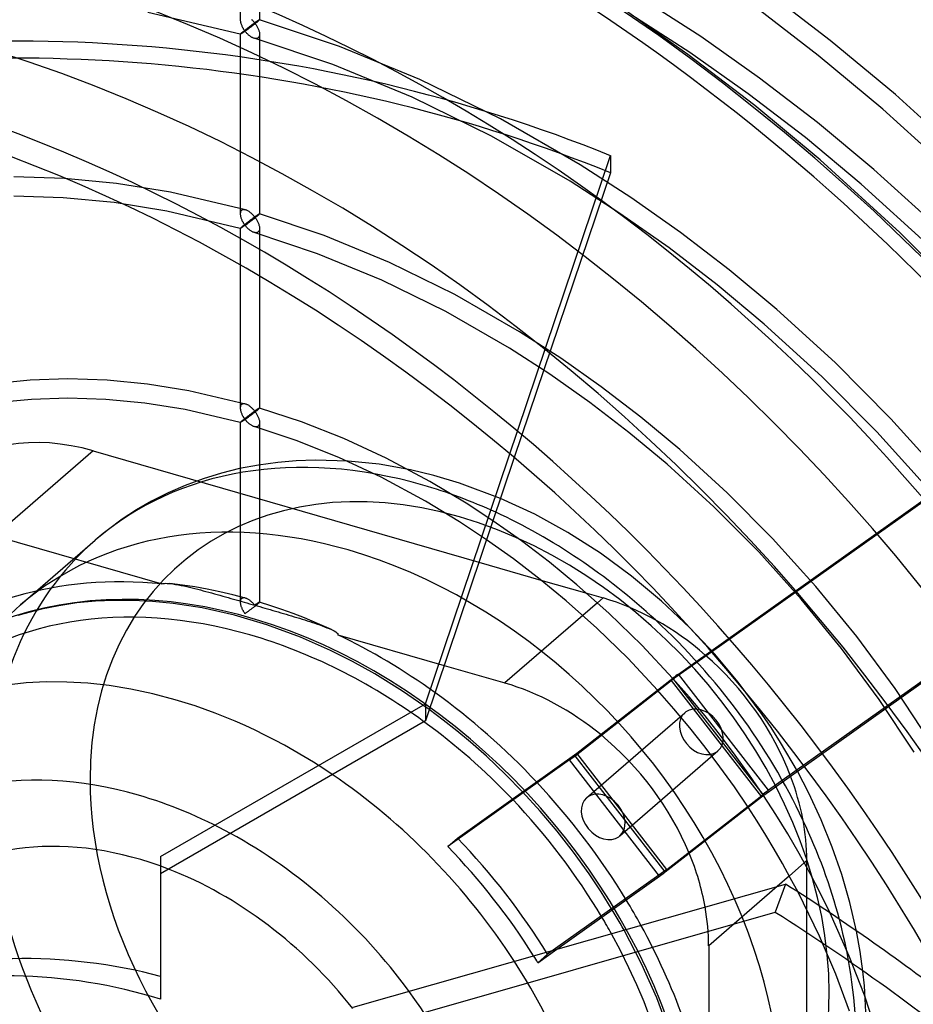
# Model space of a CAD drawing. Header units: millimetres. Extents: x -181 to 173, y -230 to 223.
# Tile 12 of 16: x -8 to 84, y 20 to 122. Entities that reach past the tile are written whole.
import ezdxf

# ---------------------------------------------------------------- set-up
doc = ezdxf.new("R2010")
doc.units = ezdxf.units.MM
doc.layers.add('HIDDEN', color=7, linetype='Continuous')
doc.layers.add('THICK', color=7, linetype='Continuous')

msp = doc.modelspace()

# ---------------------------------------------------------------- linework, layer by layer
at = {"layer": 'HIDDEN'}
for p, q in [((14.64, 140.81), (14.64, 122.19)), ((16.64, 140.81), (16.64, 122.19)), ((75.78, 120.06), (68.85, 125.37)), ((61.03, 118.6), (53.97, 123.58)), ((62.36, 120.45), (56.16, 124.45)), ((74.53, 118.5), (67.67, 123.76)), ((14.64, 120.69), (5.05, 122.96)), ((61.24, 118.79), (55.11, 122.75)), ((14.64, 122.25), (14.64, 122.18)), ((14.64, 122.18), (14.64, 122.12)), ((14.64, 122.12), (14.65, 122.06)), ((14.65, 122.06), (14.66, 121.99)), ((14.66, 121.99), (14.67, 121.92)), ((14.67, 121.92), (14.69, 121.86)), ((14.69, 121.86), (14.71, 121.79)), ((14.71, 121.79), (14.73, 121.72)), ((14.73, 121.72), (14.76, 121.65)), ((14.76, 121.65), (14.79, 121.59)), ((14.79, 121.59), (14.82, 121.52)), ((14.82, 121.52), (14.85, 121.45)), ((14.85, 121.45), (14.89, 121.39)), ((15.49, 121.39), (15.55, 121.44)), ((15.55, 121.44), (15.6, 121.48)), ((15.6, 121.48), (15.66, 121.53)), ((15.66, 121.53), (15.72, 121.57)), ((15.7, 121.42), (15.76, 121.47)), ((15.72, 121.57), (15.78, 121.61)), ((15.76, 121.47), (15.82, 121.51)), ((15.78, 121.61), (15.83, 121.65)), ((15.82, 121.51), (15.88, 121.55)), ((15.89, 122.16), (15.83, 122.21)), ((15.83, 121.65), (15.89, 121.69)), ((15.88, 121.55), (15.93, 121.6)), ((15.94, 122.1), (15.89, 122.16)), ((15.89, 121.69), (15.94, 121.73)), ((15.93, 121.6), (15.99, 121.64)), ((15.99, 122.05), (15.94, 122.1)), ((15.94, 121.73), (15.99, 121.77)), ((16.04, 121.99), (15.99, 122.05)), ((15.99, 121.77), (16.04, 121.8)), ((15.99, 121.64), (16.05, 121.69)), ((16.09, 121.93), (16.04, 121.99)), ((16.04, 121.8), (16.09, 121.84)), ((16.05, 121.69), (16.11, 121.73)), ((16.14, 121.87), (16.09, 121.93)), ((16.09, 121.84), (16.14, 121.87)), ((16.11, 121.73), (16.16, 121.78)), ((16.18, 121.91), (16.14, 121.87)), ((16.14, 121.87), (16.19, 121.81)), ((16.16, 121.78), (16.22, 121.82)), ((16.23, 121.94), (16.18, 121.91)), ((16.19, 121.81), (16.23, 121.74)), ((16.22, 121.82), (16.27, 121.86)), ((16.27, 121.97), (16.23, 121.94)), ((16.23, 121.74), (16.28, 121.68)), ((16.31, 122), (16.27, 121.97)), ((16.27, 121.86), (16.33, 121.91)), ((16.28, 121.68), (16.32, 121.61)), ((16.35, 122.02), (16.31, 122)), ((16.32, 121.61), (16.36, 121.54)), ((16.33, 121.91), (16.38, 121.95)), ((16.39, 122.05), (16.35, 122.02)), ((16.36, 121.54), (16.4, 121.47)), ((16.38, 121.95), (16.42, 121.98)), ((16.42, 122.07), (16.39, 122.05)), ((16.4, 121.47), (16.44, 121.4)), ((16.46, 122.09), (16.42, 122.07)), ((16.42, 121.98), (16.46, 122.02)), ((16.49, 122.11), (16.46, 122.09)), ((16.46, 122.02), (16.5, 122.05)), ((16.52, 122.13), (16.49, 122.11)), ((16.5, 122.05), (16.54, 122.09)), ((16.54, 122.15), (16.52, 122.13)), ((16.57, 122.16), (16.54, 122.15)), ((16.54, 122.09), (16.57, 122.11)), ((16.59, 122.17), (16.57, 122.16)), ((16.57, 122.11), (16.6, 122.14)), ((16.6, 122.18), (16.59, 122.17)), ((16.62, 122.19), (16.6, 122.18)), ((16.6, 122.14), (16.61, 122.16)), ((16.61, 122.16), (16.63, 122.17)), ((16.63, 122.19), (16.62, 122.19)), ((16.63, 122.19), (16.63, 122.19)), ((16.63, 122.17), (16.63, 122.18)), ((16.63, 122.18), (16.64, 122.19)), ((16.64, 122.19), (16.64, 122.19)), ((16.64, 122.19), (16.64, 122.19)), ((16.64, 122.19), (16.64, 122.19)), ((16.64, 122.19), (16.64, 122.19)), ((16.64, 122.19), (16.64, 122.19)), ((16.64, 122.19), (16.63, 122.19)), ((24.91, 119.43), (16.63, 122.19)), ((14.64, 120.69), (14.65, 120.7)), ((14.65, 120.69), (14.64, 120.69)), ((14.64, 120.69), (14.64, 120.69)), ((14.64, 120.69), (14.64, 120.69)), ((14.64, 120.69), (14.64, 120.69)), ((14.64, 120.69), (14.64, 120.69)), ((14.64, 120.69), (14.64, 120.69)), ((14.64, 120.69), (14.64, 120.69)), ((14.64, 120.69), (14.64, 120.69)), ((14.64, 120.69), (14.64, 102.07)), ((14.65, 120.7), (14.66, 120.72)), ((14.66, 120.69), (14.65, 120.69)), ((14.66, 120.72), (14.68, 120.74)), ((14.67, 120.7), (14.66, 120.69)), ((14.69, 120.7), (14.67, 120.7)), ((14.68, 120.74), (14.7, 120.76)), ((14.7, 120.72), (14.69, 120.7)), ((14.7, 120.76), (14.73, 120.79)), ((14.73, 120.73), (14.7, 120.72)), ((14.73, 120.79), (14.77, 120.82)), ((14.75, 120.74), (14.73, 120.73)), ((14.78, 120.76), (14.75, 120.74)), ((14.77, 120.82), (14.81, 120.86)), ((14.81, 120.78), (14.78, 120.76)), ((14.81, 120.86), (14.86, 120.89)), ((14.84, 120.8), (14.81, 120.78)), ((14.88, 120.83), (14.84, 120.8)), ((14.86, 120.89), (14.91, 120.93)), ((14.92, 120.85), (14.88, 120.83)), ((14.89, 121.39), (14.93, 121.32)), ((14.91, 120.93), (14.96, 120.98)), ((14.96, 120.88), (14.92, 120.85)), ((14.93, 121.32), (14.96, 121.26)), ((14.96, 121.26), (15.01, 121.19)), ((14.96, 120.98), (15.01, 121.02)), ((15, 120.91), (14.96, 120.88)), ((15.04, 120.94), (15, 120.91)), ((15.01, 121.19), (15.05, 121.13)), ((15.01, 121.02), (15.07, 121.07)), ((15.09, 120.97), (15.04, 120.94)), ((15.05, 121.13), (15.09, 121.07)), ((15.07, 121.07), (15.13, 121.11)), ((15.09, 121.07), (15.14, 121.01)), ((15.14, 121.01), (15.09, 120.97)), ((15.13, 121.11), (15.19, 121.16)), ((15.14, 121.01), (15.18, 121.04)), ((15.19, 120.95), (15.14, 121.01)), ((15.18, 121.04), (15.23, 121.07)), ((15.19, 121.16), (15.25, 121.21)), ((15.24, 120.88), (15.19, 120.95)), ((15.23, 121.07), (15.28, 121.11)), ((15.29, 120.83), (15.24, 120.88)), ((15.25, 121.21), (15.31, 121.25)), ((15.28, 121.11), (15.33, 121.14)), ((15.34, 120.77), (15.29, 120.83)), ((15.31, 121.25), (15.37, 121.3)), ((15.33, 121.14), (15.38, 121.18)), ((15.4, 120.72), (15.34, 120.77)), ((15.37, 121.3), (15.43, 121.35)), ((15.38, 121.18), (15.43, 121.22)), ((15.45, 120.66), (15.4, 120.72)), ((15.43, 121.35), (15.49, 121.39)), ((15.43, 121.22), (15.48, 121.26)), ((15.51, 120.61), (15.45, 120.66)), ((15.48, 121.26), (15.54, 121.3)), ((15.56, 120.57), (15.51, 120.61)), ((15.54, 121.3), (15.59, 121.34)), ((15.62, 120.52), (15.56, 120.57)), ((15.59, 121.34), (15.65, 121.38)), ((15.67, 120.48), (15.62, 120.52)), ((15.65, 121.38), (15.7, 121.42)), ((15.73, 120.44), (15.67, 120.48)), ((15.79, 120.4), (15.73, 120.44)), ((16.44, 121.4), (16.47, 121.33)), ((16.47, 121.33), (16.5, 121.26)), ((16.5, 121.26), (16.53, 121.19)), ((16.53, 121.19), (16.56, 121.11)), ((16.58, 120.42), (16.55, 120.37)), ((16.56, 121.11), (16.58, 121.04)), ((16.58, 121.04), (16.6, 120.97)), ((16.61, 120.48), (16.58, 120.42)), ((16.6, 120.97), (16.62, 120.9)), ((16.62, 120.54), (16.61, 120.48)), ((16.62, 120.9), (16.63, 120.83)), ((16.63, 120.62), (16.62, 120.54)), ((16.63, 120.83), (16.63, 120.76)), ((16.63, 120.76), (16.64, 120.69)), ((16.64, 120.69), (16.63, 120.62)), ((16.64, 120.69), (16.64, 102.07)), ((68.46, 116.15), (62.36, 120.45)), ((15.85, 120.37), (15.79, 120.4)), ((15.9, 120.34), (15.85, 120.37)), ((15.96, 120.31), (15.9, 120.34)), ((16.02, 120.29), (15.96, 120.31)), ((16.08, 120.27), (16.02, 120.29)), ((16.14, 120.25), (16.08, 120.27)), ((24.22, 117.55), (16.08, 120.27)), ((16.2, 120.24), (16.14, 120.25)), ((16.26, 120.24), (16.2, 120.24)), ((16.31, 120.24), (16.26, 120.24)), ((16.37, 120.25), (16.31, 120.24)), ((16.42, 120.27), (16.37, 120.25)), ((16.46, 120.29), (16.42, 120.27)), ((16.5, 120.32), (16.46, 120.29)), ((16.55, 120.37), (16.5, 120.32)), ((33.26, 116), (24.91, 119.43)), ((82.54, 114.43), (75.78, 120.06)), ((67.96, 113.29), (61.03, 118.6)), ((67.28, 114.53), (61.24, 118.79)), ((81.23, 112.92), (74.53, 118.5)), ((32.44, 114.18), (24.22, 117.55)), ((41.6, 111.91), (33.26, 116)), ((74.45, 111.55), (68.46, 116.15)), ((73.2, 109.99), (67.28, 114.53)), ((90.81, 106.9), (82.54, 114.43)), ((40.67, 110.14), (32.44, 114.18)), ((74.72, 107.66), (67.96, 113.29)), ((89.43, 105.46), (81.23, 112.92)), ((49.88, 107.16), (41.6, 111.91)), ((80.3, 106.69), (74.45, 111.55)), ((48.83, 105.46), (40.67, 110.14)), ((78.99, 105.17), (73.2, 109.99)), ((33.82, 51.31), (53, 108.11)), ((55.1, 103.78), (49.88, 107.16)), ((53, 108.11), (53, 106.33)), ((82.99, 100.13), (74.72, 107.66)), ((53, 106.33), (43.03, 76.82)), ((87.45, 100.17), (80.3, 106.69)), ((-3.58, 105.74), (-8.82, 105.91)), ((1.83, 105.22), (-3.58, 105.74)), ((7.4, 104.33), (1.83, 105.22)), ((53.98, 102.12), (48.83, 105.46)), ((86.07, 98.73), (78.99, 105.17)), ((15.19, 102.49), (7.4, 104.33)), ((-3.71, 103.75), (-8.82, 103.91)), ((1.58, 103.24), (-3.71, 103.75)), ((7.02, 102.37), (1.58, 103.24)), ((60.25, 100.15), (55.1, 103.78)), ((14.64, 100.57), (7.02, 102.37)), ((14.65, 102.19), (14.64, 102.13)), ((14.64, 102.13), (14.64, 102.07)), ((14.64, 102.07), (14.64, 102)), ((14.66, 102.25), (14.65, 102.19)), ((14.68, 102.3), (14.66, 102.25)), ((14.7, 102.35), (14.68, 102.3)), ((14.73, 102.4), (14.7, 102.35)), ((14.77, 102.43), (14.73, 102.4)), ((14.81, 102.46), (14.77, 102.43)), ((14.86, 102.49), (14.81, 102.46)), ((14.91, 102.5), (14.86, 102.49)), ((14.96, 102.51), (14.91, 102.5)), ((15.02, 102.52), (14.96, 102.51)), ((15.07, 102.51), (15.02, 102.52)), ((15.13, 102.5), (15.07, 102.51)), ((15.19, 102.49), (15.13, 102.5)), ((15.25, 102.47), (15.19, 102.49)), ((15.31, 102.45), (15.25, 102.47)), ((15.37, 102.42), (15.31, 102.45)), ((15.43, 102.39), (15.37, 102.42)), ((15.49, 102.35), (15.43, 102.39)), ((15.55, 102.32), (15.49, 102.35)), ((15.61, 102.28), (15.55, 102.32)), ((15.67, 102.23), (15.61, 102.28)), ((15.72, 102.19), (15.67, 102.23)), ((15.78, 102.14), (15.72, 102.19)), ((15.83, 102.09), (15.78, 102.14)), ((15.89, 102.04), (15.83, 102.09)), ((16.59, 102.05), (16.57, 102.04)), ((16.6, 102.06), (16.59, 102.05)), ((16.62, 102.07), (16.6, 102.06)), ((16.61, 102.04), (16.63, 102.05)), ((16.63, 102.07), (16.62, 102.07)), ((16.63, 102.07), (16.63, 102.07)), ((16.63, 102.05), (16.63, 102.06)), ((16.63, 102.06), (16.64, 102.07)), ((16.64, 102.07), (16.64, 102.07)), ((16.64, 102.07), (16.64, 102.07)), ((16.64, 102.07), (16.64, 102.07)), ((16.64, 102.07), (16.64, 102.07)), ((16.64, 102.07), (16.64, 102.07)), ((16.64, 102.07), (16.63, 102.07)), ((23.35, 99.83), (16.63, 102.07)), ((59.07, 98.54), (53.98, 102.12)), ((14.64, 102), (14.65, 101.94)), ((14.65, 101.94), (14.66, 101.87)), ((14.66, 101.87), (14.67, 101.81)), ((14.67, 101.81), (14.69, 101.74)), ((14.69, 101.74), (14.71, 101.67)), ((14.71, 101.67), (14.73, 101.6)), ((14.73, 101.6), (14.76, 101.53)), ((14.76, 101.53), (14.79, 101.47)), ((14.79, 101.47), (14.82, 101.4)), ((14.82, 101.4), (14.85, 101.33)), ((14.85, 101.33), (14.89, 101.27)), ((14.89, 101.27), (14.93, 101.2)), ((14.93, 101.2), (14.96, 101.14)), ((14.96, 101.14), (15.01, 101.07)), ((15.01, 101.07), (15.05, 101.01)), ((15.13, 100.99), (15.19, 101.04)), ((15.19, 101.04), (15.25, 101.09)), ((15.25, 101.09), (15.31, 101.13)), ((15.28, 100.99), (15.33, 101.03)), ((15.31, 101.13), (15.37, 101.18)), ((15.33, 101.03), (15.38, 101.06)), ((15.37, 101.18), (15.43, 101.23)), ((15.38, 101.06), (15.43, 101.1)), ((15.43, 101.23), (15.49, 101.27)), ((15.43, 101.1), (15.48, 101.14)), ((15.48, 101.14), (15.54, 101.18)), ((15.49, 101.27), (15.55, 101.32)), ((15.54, 101.18), (15.59, 101.22)), ((15.55, 101.32), (15.6, 101.36)), ((15.59, 101.22), (15.65, 101.26)), ((15.6, 101.36), (15.66, 101.41)), ((15.65, 101.26), (15.7, 101.31)), ((15.66, 101.41), (15.72, 101.45)), ((15.7, 101.31), (15.76, 101.35)), ((15.72, 101.45), (15.78, 101.49)), ((15.76, 101.35), (15.82, 101.39)), ((15.78, 101.49), (15.83, 101.53)), ((15.82, 101.39), (15.88, 101.44)), ((15.83, 101.53), (15.89, 101.57)), ((15.88, 101.44), (15.93, 101.48)), ((15.94, 101.99), (15.89, 102.04)), ((15.89, 101.57), (15.94, 101.61)), ((15.93, 101.48), (15.99, 101.52)), ((15.99, 101.93), (15.94, 101.99)), ((15.94, 101.61), (15.99, 101.65)), ((16.04, 101.87), (15.99, 101.93)), ((15.99, 101.65), (16.04, 101.69)), ((15.99, 101.52), (16.05, 101.57)), ((16.09, 101.82), (16.04, 101.87)), ((16.04, 101.69), (16.09, 101.72)), ((16.05, 101.57), (16.11, 101.61)), ((16.14, 101.76), (16.09, 101.82)), ((16.09, 101.72), (16.14, 101.76)), ((16.11, 101.61), (16.17, 101.66)), ((16.18, 101.79), (16.14, 101.76)), ((16.14, 101.76), (16.19, 101.69)), ((16.17, 101.66), (16.22, 101.7)), ((16.23, 101.82), (16.18, 101.79)), ((16.19, 101.69), (16.23, 101.63)), ((16.22, 101.7), (16.27, 101.75)), ((16.27, 101.85), (16.23, 101.82)), ((16.23, 101.63), (16.28, 101.56)), ((16.31, 101.88), (16.27, 101.85)), ((16.27, 101.75), (16.33, 101.79)), ((16.28, 101.56), (16.32, 101.49)), ((16.35, 101.9), (16.31, 101.88)), ((16.32, 101.49), (16.36, 101.42)), ((16.33, 101.79), (16.38, 101.83)), ((16.39, 101.93), (16.35, 101.9)), ((16.36, 101.42), (16.4, 101.35)), ((16.38, 101.83), (16.42, 101.87)), ((16.42, 101.95), (16.39, 101.93)), ((16.4, 101.35), (16.44, 101.28)), ((16.46, 101.97), (16.42, 101.95)), ((16.42, 101.87), (16.46, 101.9)), ((16.44, 101.28), (16.47, 101.21)), ((16.49, 101.99), (16.46, 101.97)), ((16.46, 101.9), (16.5, 101.93)), ((16.47, 101.21), (16.5, 101.14)), ((16.52, 102.01), (16.49, 101.99)), ((16.5, 101.93), (16.54, 101.97)), ((16.5, 101.14), (16.53, 101.07)), ((16.54, 102.03), (16.52, 102.01)), ((16.53, 101.07), (16.56, 101)), ((16.57, 102.04), (16.54, 102.03)), ((16.54, 101.97), (16.57, 101.99)), ((16.57, 101.99), (16.6, 102.02)), ((16.6, 102.02), (16.61, 102.04)), ((14.64, 100.58), (14.65, 100.59)), ((14.64, 100.57), (14.64, 100.58)), ((14.65, 100.57), (14.64, 100.57)), ((14.64, 100.57), (14.64, 100.57)), ((14.64, 100.57), (14.64, 100.57)), ((14.64, 100.57), (14.64, 100.57)), ((14.64, 100.57), (14.64, 100.57)), ((14.64, 100.57), (14.64, 100.57)), ((14.64, 100.57), (14.64, 100.57)), ((14.64, 100.57), (14.64, 81.95)), ((14.65, 100.59), (14.66, 100.6)), ((14.67, 100.58), (14.65, 100.57)), ((14.65, 100.57), (14.65, 100.57)), ((14.66, 100.6), (14.68, 100.62)), ((14.68, 100.59), (14.67, 100.58)), ((14.68, 100.62), (14.7, 100.64)), ((14.7, 100.6), (14.68, 100.59)), ((14.7, 100.64), (14.73, 100.67)), ((14.73, 100.61), (14.7, 100.6)), ((14.73, 100.67), (14.77, 100.7)), ((14.75, 100.63), (14.73, 100.61)), ((14.78, 100.64), (14.75, 100.63)), ((14.77, 100.7), (14.81, 100.74)), ((14.81, 100.66), (14.78, 100.64)), ((14.81, 100.74), (14.86, 100.77)), ((14.84, 100.69), (14.81, 100.66)), ((14.88, 100.71), (14.84, 100.69)), ((14.86, 100.77), (14.91, 100.82)), ((14.92, 100.73), (14.88, 100.71)), ((14.91, 100.82), (14.96, 100.86)), ((14.96, 100.76), (14.92, 100.73)), ((14.96, 100.86), (15.01, 100.9)), ((15, 100.79), (14.96, 100.76)), ((15.04, 100.82), (15, 100.79)), ((15.01, 100.9), (15.07, 100.95)), ((15.09, 100.86), (15.04, 100.82)), ((15.05, 101.01), (15.09, 100.95)), ((15.07, 100.95), (15.13, 100.99)), ((15.09, 100.95), (15.14, 100.89)), ((15.14, 100.89), (15.09, 100.86)), ((15.14, 100.89), (15.18, 100.92)), ((15.19, 100.83), (15.14, 100.89)), ((15.18, 100.92), (15.23, 100.96)), ((15.24, 100.77), (15.19, 100.83)), ((15.23, 100.96), (15.28, 100.99)), ((15.29, 100.71), (15.24, 100.77)), ((15.34, 100.65), (15.29, 100.71)), ((15.4, 100.6), (15.34, 100.65)), ((15.45, 100.54), (15.4, 100.6)), ((15.51, 100.49), (15.45, 100.54)), ((15.56, 100.45), (15.51, 100.49)), ((15.62, 100.4), (15.56, 100.45)), ((15.68, 100.36), (15.62, 100.4)), ((15.73, 100.32), (15.68, 100.36)), ((15.79, 100.29), (15.73, 100.32)), ((15.85, 100.25), (15.79, 100.29)), ((15.9, 100.22), (15.85, 100.25)), ((15.96, 100.19), (15.9, 100.22)), ((16.02, 100.17), (15.96, 100.19)), ((16.08, 100.15), (16.02, 100.17)), ((16.14, 100.14), (16.08, 100.15)), ((22.66, 97.95), (16.08, 100.15)), ((16.2, 100.13), (16.14, 100.14)), ((16.26, 100.12), (16.2, 100.13)), ((16.31, 100.12), (16.26, 100.12)), ((16.37, 100.13), (16.31, 100.12)), ((16.42, 100.15), (16.37, 100.13)), ((16.46, 100.17), (16.42, 100.15)), ((16.5, 100.2), (16.46, 100.17)), ((16.55, 100.25), (16.5, 100.2)), ((16.58, 100.3), (16.55, 100.25)), ((16.56, 101), (16.58, 100.92)), ((16.58, 100.92), (16.6, 100.85)), ((16.61, 100.36), (16.58, 100.3)), ((16.6, 100.85), (16.62, 100.78)), ((16.62, 100.43), (16.61, 100.36)), ((16.62, 100.78), (16.63, 100.71)), ((16.63, 100.5), (16.62, 100.43)), ((16.63, 100.71), (16.63, 100.64)), ((16.63, 100.64), (16.64, 100.57)), ((16.64, 100.57), (16.63, 100.5)), ((16.64, 100.57), (16.64, 81.95)), ((65.31, 96.27), (60.25, 100.15)), ((90.93, 92.15), (82.99, 100.13)), ((30.12, 97.04), (23.35, 99.83)), ((64.06, 94.71), (59.07, 98.54)), ((29.3, 95.21), (22.66, 97.95)), ((36.88, 93.71), (30.12, 97.04)), ((70.24, 92.17), (65.31, 96.27)), ((35.95, 91.95), (29.3, 95.21)), ((68.93, 90.66), (64.06, 94.71)), ((43.59, 89.86), (36.88, 93.71)), ((42.54, 88.16), (35.95, 91.95)), ((63.39, 56.76), (113.4, 92.33)), ((76.28, 86.67), (70.24, 92.17)), ((111.79, 91.03), (63.48, 56.66)), ((47.85, 87.11), (43.59, 89.86)), ((74.89, 85.23), (68.93, 90.66)), ((46.73, 85.45), (42.54, 88.16)), ((52.05, 84.15), (47.85, 87.11)), ((82.06, 80.85), (76.28, 86.67)), ((-7.13, 84.83), (-10.28, 84.53)), ((-3.22, 84.97), (-7.13, 84.83)), ((0.84, 84.84), (-3.22, 84.97)), ((5.02, 84.44), (0.84, 84.84)), ((50.86, 82.54), (46.73, 85.45)), ((80.61, 79.48), (74.89, 85.23)), ((9.33, 83.75), (5.02, 84.44)), ((15.19, 82.37), (9.33, 83.75)), ((56.16, 80.99), (52.05, 84.15)), ((-6.99, 82.84), (-10.03, 82.55)), ((-3.21, 82.97), (-6.99, 82.84)), ((0.71, 82.85), (-3.21, 82.97)), ((4.77, 82.46), (0.71, 82.85)), ((8.95, 81.79), (4.77, 82.46)), ((14.64, 80.45), (8.95, 81.79)), ((14.65, 82.07), (14.64, 82.01)), ((14.64, 82.01), (14.64, 81.95)), ((14.64, 81.95), (14.64, 81.88)), ((14.64, 81.88), (14.65, 81.82)), ((14.66, 82.13), (14.65, 82.07)), ((14.65, 81.82), (14.66, 81.75)), ((14.68, 82.19), (14.66, 82.13)), ((14.66, 81.75), (14.67, 81.69)), ((14.67, 81.69), (14.69, 81.62)), ((14.7, 82.23), (14.68, 82.19)), ((14.73, 82.28), (14.7, 82.23)), ((14.77, 82.32), (14.73, 82.28)), ((14.81, 82.35), (14.77, 82.32)), ((14.86, 82.37), (14.81, 82.35)), ((14.91, 82.38), (14.86, 82.37)), ((14.96, 82.39), (14.91, 82.38)), ((15.01, 82.4), (14.96, 82.39)), ((15.07, 82.39), (15.01, 82.4)), ((15.13, 82.39), (15.07, 82.39)), ((15.19, 82.37), (15.13, 82.39)), ((15.25, 82.35), (15.19, 82.37)), ((15.31, 82.33), (15.25, 82.35)), ((15.37, 82.3), (15.31, 82.33)), ((15.43, 82.27), (15.37, 82.3)), ((15.49, 82.24), (15.43, 82.27)), ((15.55, 82.2), (15.49, 82.24)), ((15.61, 82.16), (15.55, 82.2)), ((15.67, 82.12), (15.61, 82.16)), ((15.72, 82.07), (15.67, 82.12)), ((15.78, 82.02), (15.72, 82.07)), ((15.83, 81.97), (15.78, 82.02)), ((15.89, 81.92), (15.83, 81.97)), ((15.94, 81.87), (15.89, 81.92)), ((15.99, 81.81), (15.94, 81.87)), ((16.04, 81.76), (15.99, 81.81)), ((16.09, 81.7), (16.04, 81.76)), ((16.14, 81.64), (16.09, 81.7)), ((16.09, 81.6), (16.14, 81.64)), ((16.18, 81.67), (16.14, 81.64)), ((16.14, 81.64), (16.19, 81.57)), ((16.23, 81.7), (16.18, 81.67)), ((16.27, 81.73), (16.23, 81.7)), ((16.31, 81.76), (16.27, 81.73)), ((16.27, 81.63), (16.33, 81.67)), ((16.35, 81.79), (16.31, 81.76)), ((16.33, 81.67), (16.38, 81.71)), ((16.39, 81.81), (16.35, 81.79)), ((16.38, 81.71), (16.42, 81.75)), ((16.42, 81.83), (16.39, 81.81)), ((16.46, 81.86), (16.42, 81.83)), ((16.42, 81.75), (16.46, 81.78)), ((16.49, 81.88), (16.46, 81.86)), ((16.46, 81.78), (16.5, 81.82)), ((16.52, 81.89), (16.49, 81.88)), ((16.5, 81.82), (16.54, 81.85)), ((16.54, 81.91), (16.52, 81.89)), ((16.57, 81.92), (16.54, 81.91)), ((16.54, 81.85), (16.57, 81.88)), ((16.59, 81.94), (16.57, 81.92)), ((16.57, 81.88), (16.6, 81.9)), ((16.6, 81.94), (16.59, 81.94)), ((16.62, 81.95), (16.6, 81.94)), ((16.6, 81.9), (16.61, 81.92)), ((16.61, 81.92), (16.63, 81.93)), ((16.63, 81.95), (16.62, 81.95)), ((16.63, 81.95), (16.63, 81.95)), ((16.63, 81.93), (16.63, 81.94)), ((16.63, 81.94), (16.64, 81.95)), ((16.64, 81.95), (16.64, 81.95)), ((16.64, 81.95), (16.64, 81.95)), ((16.64, 81.95), (16.64, 81.95)), ((16.64, 81.95), (16.64, 81.95)), ((16.64, 81.95), (16.64, 81.95)), ((16.64, 81.95), (16.63, 81.95)), ((20.99, 80.51), (16.63, 81.95)), ((54.91, 79.43), (50.86, 82.54)), ((14.69, 81.62), (14.71, 81.55)), ((14.71, 81.55), (14.73, 81.48)), ((14.73, 81.48), (14.76, 81.42)), ((14.76, 81.42), (14.79, 81.35)), ((14.77, 80.58), (14.81, 80.62)), ((14.79, 81.35), (14.82, 81.28)), ((14.81, 80.62), (14.86, 80.65)), ((14.82, 81.28), (14.85, 81.22)), ((14.85, 81.22), (14.89, 81.15)), ((14.86, 80.65), (14.9, 80.69)), ((14.92, 80.62), (14.88, 80.59)), ((14.89, 81.15), (14.93, 81.08)), ((14.9, 80.69), (14.95, 80.74)), ((14.96, 80.64), (14.92, 80.62)), ((14.93, 81.08), (14.96, 81.02)), ((14.95, 80.74), (15.01, 80.78)), ((14.96, 81.02), (15.01, 80.96)), ((15, 80.67), (14.96, 80.64)), ((15.04, 80.7), (15, 80.67)), ((15.01, 80.96), (15.05, 80.89)), ((15.01, 80.78), (15.06, 80.82)), ((15.09, 80.74), (15.04, 80.7)), ((15.05, 80.89), (15.09, 80.83)), ((15.06, 80.82), (15.12, 80.87)), ((15.09, 80.83), (15.14, 80.77)), ((15.14, 80.77), (15.09, 80.74)), ((15.12, 80.87), (15.18, 80.92)), ((15.14, 80.77), (15.18, 80.8)), ((15.19, 80.71), (15.14, 80.77)), ((15.18, 80.92), (15.24, 80.96)), ((15.18, 80.8), (15.23, 80.84)), ((15.24, 80.65), (15.19, 80.71)), ((15.23, 80.84), (15.28, 80.87)), ((15.24, 80.96), (15.3, 81.01)), ((15.29, 80.59), (15.24, 80.65)), ((15.28, 80.87), (15.33, 80.91)), ((15.3, 81.01), (15.35, 81.05)), ((15.33, 80.91), (15.38, 80.95)), ((15.35, 81.05), (15.41, 81.1)), ((15.38, 80.95), (15.43, 80.98)), ((15.41, 81.1), (15.47, 81.15)), ((15.43, 80.98), (15.48, 81.02)), ((15.47, 81.15), (15.53, 81.19)), ((15.48, 81.02), (15.54, 81.06)), ((15.53, 81.19), (15.59, 81.23)), ((15.54, 81.06), (15.59, 81.1)), ((15.59, 81.23), (15.65, 81.28)), ((15.59, 81.1), (15.65, 81.14)), ((15.65, 81.28), (15.7, 81.32)), ((15.65, 81.14), (15.7, 81.19)), ((15.7, 81.32), (15.76, 81.36)), ((15.7, 81.19), (15.76, 81.23)), ((15.76, 81.36), (15.82, 81.4)), ((15.76, 81.23), (15.82, 81.27)), ((15.82, 81.4), (15.87, 81.45)), ((15.82, 81.27), (15.88, 81.32)), ((15.87, 81.45), (15.93, 81.49)), ((15.88, 81.32), (15.94, 81.36)), ((15.93, 81.49), (15.98, 81.53)), ((15.94, 81.36), (15.99, 81.41)), ((15.98, 81.53), (16.03, 81.56)), ((15.99, 81.41), (16.05, 81.45)), ((16.03, 81.56), (16.09, 81.6)), ((16.05, 81.45), (16.11, 81.5)), ((16.11, 81.5), (16.17, 81.54)), ((16.17, 81.54), (16.22, 81.58)), ((16.19, 81.57), (16.24, 81.5)), ((16.22, 81.58), (16.27, 81.63)), ((16.24, 81.5), (16.28, 81.43)), ((16.28, 81.43), (16.33, 81.36)), ((16.33, 81.36), (16.37, 81.29)), ((16.37, 81.29), (16.41, 81.22)), ((16.41, 81.22), (16.44, 81.15)), ((16.44, 81.15), (16.48, 81.08)), ((16.48, 81.08), (16.51, 81.01)), ((16.51, 81.01), (16.54, 80.94)), ((16.54, 80.94), (16.56, 80.87)), ((16.56, 80.87), (16.58, 80.8)), ((16.58, 80.8), (16.6, 80.73)), ((16.6, 80.73), (16.62, 80.66)), ((16.62, 80.66), (16.63, 80.59)), ((60.18, 77.65), (56.16, 80.99)), ((87.57, 74.74), (82.06, 80.85)), ((14.64, 80.46), (14.65, 80.47)), ((14.64, 80.45), (14.64, 80.46)), ((14.65, 80.45), (14.64, 80.45)), ((14.64, 80.45), (14.64, 80.45)), ((14.64, 80.45), (14.64, 80.45)), ((14.64, 80.45), (14.64, 80.45)), ((14.64, 80.45), (14.64, 80.45)), ((14.64, 80.45), (14.64, 80.45)), ((14.64, 80.45), (14.64, 80.45)), ((14.64, 80.45), (14.64, 61.83)), ((14.65, 80.47), (14.66, 80.48)), ((14.67, 80.46), (14.65, 80.45)), ((14.65, 80.45), (14.65, 80.45)), ((14.66, 80.48), (14.68, 80.5)), ((14.68, 80.47), (14.67, 80.46)), ((14.68, 80.5), (14.7, 80.52)), ((14.7, 80.48), (14.68, 80.47)), ((14.7, 80.52), (14.73, 80.55)), ((14.73, 80.49), (14.7, 80.48)), ((14.73, 80.55), (14.77, 80.58)), ((14.75, 80.51), (14.73, 80.49)), ((14.78, 80.53), (14.75, 80.51)), ((14.81, 80.55), (14.78, 80.53)), ((14.84, 80.57), (14.81, 80.55)), ((14.88, 80.59), (14.84, 80.57)), ((15.34, 80.53), (15.29, 80.59)), ((15.4, 80.48), (15.34, 80.53)), ((15.45, 80.43), (15.4, 80.48)), ((15.51, 80.38), (15.45, 80.43)), ((15.56, 80.33), (15.51, 80.38)), ((15.62, 80.29), (15.56, 80.33)), ((15.67, 80.24), (15.62, 80.29)), ((15.73, 80.2), (15.67, 80.24)), ((15.79, 80.17), (15.73, 80.2)), ((15.85, 80.13), (15.79, 80.17)), ((15.9, 80.1), (15.85, 80.13)), ((15.96, 80.08), (15.9, 80.1)), ((16.02, 80.05), (15.96, 80.08)), ((16.08, 80.03), (16.02, 80.05)), ((16.14, 80.02), (16.08, 80.03)), ((20.44, 78.58), (16.08, 80.03)), ((16.2, 80.01), (16.14, 80.02)), ((16.26, 80), (16.2, 80.01)), ((16.31, 80.01), (16.26, 80)), ((16.37, 80.01), (16.31, 80.01)), ((16.42, 80.03), (16.37, 80.01)), ((16.46, 80.05), (16.42, 80.03)), ((16.5, 80.08), (16.46, 80.05)), ((16.55, 80.13), (16.5, 80.08)), ((16.58, 80.18), (16.55, 80.13)), ((16.61, 80.24), (16.58, 80.18)), ((16.62, 80.31), (16.61, 80.24)), ((16.63, 80.38), (16.62, 80.31)), ((16.63, 80.59), (16.63, 80.52)), ((16.63, 80.52), (16.64, 80.45)), ((16.64, 80.45), (16.63, 80.38)), ((16.64, 80.45), (16.64, 61.83)), ((25.37, 78.78), (20.99, 80.51)), ((122.74, 80.29), (69.39, 42.35)), ((24.84, 76.83), (20.44, 78.58)), ((29.76, 76.76), (25.37, 78.78)), ((58.87, 76.14), (54.91, 79.43)), ((73.09, 44.82), (121.13, 78.99)), ((86.05, 73.44), (80.61, 79.48)), ((65.1, 73.17), (60.18, 77.65)), ((-0.6, 77.52), (-10.78, 68.71)), ((-0.6, 77.52), (39.38, 65.98)), ((22.41, 76.55), (20.43, 76.48)), ((25.83, 76.46), (22.41, 76.55)), ((29.24, 74.78), (24.84, 76.83)), ((34.28, 74.35), (29.76, 76.76)), ((14.58, 75.67), (12.7, 75.2)), ((16.52, 76.04), (14.58, 75.67)), ((18.53, 76.31), (16.52, 76.04)), ((20.43, 76.48), (18.53, 76.31)), ((29.02, 76.12), (25.83, 76.46)), ((32.27, 75.54), (29.02, 76.12)), ((34.71, 74.96), (32.27, 75.54)), ((63.72, 71.73), (58.87, 76.14)), ((10.8, 74.62), (8.95, 73.94)), ((12.7, 75.2), (10.8, 74.62)), ((33.83, 72.3), (29.24, 74.78)), ((37.36, 74.16), (34.71, 74.96)), ((8.95, 73.94), (7.16, 73.16)), ((38.05, 72.1), (34.28, 74.35)), ((41.61, 72.59), (37.36, 74.16)), ((7.16, 73.16), (5.44, 72.29)), ((69.81, 68.43), (65.1, 73.17)), ((5.44, 72.29), (3.89, 71.39)), ((37.37, 70.16), (33.83, 72.3)), ((40.83, 70.28), (38.05, 72.1)), ((68.36, 67.06), (63.72, 71.73)), ((2.41, 70.42), (0.98, 69.38)), ((3.89, 71.39), (2.41, 70.42)), ((40.16, 68.31), (37.37, 70.16)), ((-10.78, 68.71), (6.52, 63.72)), ((0.98, 69.38), (-0.38, 68.26)), ((74.3, 63.45), (69.81, 68.43)), ((-8.13, 61.55), (-0.38, 68.26)), ((72.78, 62.15), (68.36, 67.06)), ((6.52, 63.72), (6.63, 63.77)), ((6.63, 63.77), (6.78, 63.78)), ((6.78, 63.78), (6.92, 63.79)), ((6.92, 63.79), (7.08, 63.78)), ((7.08, 63.78), (7.22, 63.77)), ((7.22, 63.77), (7.36, 63.76)), ((7.36, 63.76), (7.65, 63.72)), ((8.64, 63.6), (7.36, 63.76)), ((7.65, 63.72), (7.94, 63.67)), ((7.94, 63.67), (8.23, 63.62)), ((8.23, 63.62), (8.52, 63.57)), ((8.52, 63.57), (8.8, 63.51)), ((9.93, 63.41), (8.64, 63.6)), ((8.8, 63.51), (9.09, 63.45)), ((9.09, 63.45), (9.37, 63.38)), ((9.37, 63.38), (9.66, 63.31)), ((9.66, 63.31), (9.95, 63.24)), ((11.22, 63.18), (9.93, 63.41)), ((45.8, 64.13), (50.55, 62.76)), ((78.54, 58.26), (74.3, 63.45)), ((9.95, 63.24), (10.23, 63.17)), ((10.23, 63.17), (10.52, 63.1)), ((10.52, 63.1), (10.81, 63.02)), ((10.81, 63.02), (11.09, 62.95)), ((11.09, 62.95), (11.38, 62.87)), ((12.53, 62.91), (11.22, 63.18)), ((11.38, 62.87), (11.67, 62.79)), ((11.67, 62.79), (11.96, 62.71)), ((11.96, 62.71), (12.24, 62.63)), ((12.24, 62.63), (12.53, 62.55)), ((13.86, 62.6), (12.53, 62.91)), ((12.53, 62.55), (12.82, 62.47)), ((12.82, 62.47), (13.1, 62.39)), ((13.1, 62.39), (13.39, 62.31)), ((13.39, 62.31), (13.67, 62.23)), ((15.19, 62.25), (13.86, 62.6)), ((14.86, 62.25), (14.81, 62.23)), ((14.91, 62.26), (14.86, 62.25)), ((14.96, 62.27), (14.91, 62.26)), ((15.01, 62.28), (14.96, 62.27)), ((15.07, 62.27), (15.01, 62.28)), ((15.13, 62.27), (15.07, 62.27)), ((15.19, 62.25), (15.13, 62.27)), ((15.25, 62.23), (15.19, 62.25)), ((-4.16, 61.47), (-5.96, 61.11)), ((-2.3, 61.75), (-4.16, 61.47)), ((-0.37, 61.93), (-2.3, 61.75)), ((1.55, 62.02), (-0.37, 61.93)), ((3.53, 62.01), (1.55, 62.02)), ((5.56, 61.91), (3.53, 62.01)), ((7.69, 61.7), (5.56, 61.91)), ((10.69, 61.24), (7.69, 61.7)), ((14.04, 60.49), (10.69, 61.24)), ((13.67, 62.23), (13.95, 62.15)), ((13.95, 62.15), (14.23, 62.07)), ((14.23, 62.07), (14.51, 61.99)), ((14.51, 61.99), (14.79, 61.91)), ((14.65, 61.95), (14.64, 61.89)), ((14.64, 61.89), (14.64, 61.83)), ((14.64, 61.83), (14.64, 61.76)), ((14.64, 61.76), (14.65, 61.7)), ((14.66, 62.01), (14.65, 61.95)), ((14.65, 61.7), (14.66, 61.63)), ((14.68, 62.07), (14.66, 62.01)), ((14.66, 61.63), (14.67, 61.57)), ((14.67, 61.57), (14.69, 61.5)), ((14.7, 62.12), (14.68, 62.07)), ((14.69, 61.5), (14.71, 61.43)), ((14.73, 62.16), (14.7, 62.12)), ((14.71, 61.43), (14.73, 61.36)), ((14.73, 61.36), (14.76, 61.3)), ((14.77, 62.2), (14.73, 62.16)), ((14.76, 61.3), (14.79, 61.23)), ((14.81, 62.23), (14.77, 62.2)), ((14.79, 61.91), (15.06, 61.83)), ((14.79, 61.23), (14.82, 61.16)), ((15.06, 61.83), (15.34, 61.75)), ((15.31, 62.21), (15.25, 62.23)), ((15.37, 62.18), (15.31, 62.21)), ((15.34, 61.75), (15.61, 61.67)), ((15.43, 62.15), (15.37, 62.18)), ((15.49, 62.12), (15.43, 62.15)), ((15.55, 62.08), (15.49, 62.12)), ((15.61, 62.04), (15.55, 62.08)), ((15.67, 62), (15.61, 62.04)), ((15.61, 61.67), (15.87, 61.6)), ((15.72, 61.95), (15.67, 62)), ((15.78, 61.9), (15.72, 61.95)), ((15.83, 61.85), (15.78, 61.9)), ((15.89, 61.8), (15.83, 61.85)), ((15.87, 61.6), (16.14, 61.52)), ((15.88, 61.2), (15.94, 61.24)), ((15.94, 61.75), (15.89, 61.8)), ((15.99, 61.69), (15.94, 61.75)), ((15.94, 61.24), (15.99, 61.29)), ((16.04, 61.64), (15.99, 61.69)), ((15.99, 61.29), (16.05, 61.33)), ((16.09, 61.58), (16.04, 61.64)), ((16.05, 61.33), (16.11, 61.38)), ((16.14, 61.52), (16.09, 61.58)), ((16.11, 61.38), (16.17, 61.42)), ((16.18, 61.55), (16.14, 61.52)), ((16.14, 61.52), (16.4, 61.45)), ((16.17, 61.42), (16.22, 61.46)), ((16.23, 61.58), (16.18, 61.55)), ((16.22, 61.46), (16.28, 61.51)), ((16.27, 61.61), (16.23, 61.58)), ((16.31, 61.64), (16.27, 61.61)), ((16.28, 61.51), (16.33, 61.55)), ((16.35, 61.67), (16.31, 61.64)), ((16.33, 61.55), (16.38, 61.59)), ((16.39, 61.69), (16.35, 61.67)), ((16.38, 61.59), (16.42, 61.63)), ((16.42, 61.72), (16.39, 61.69)), ((16.4, 61.45), (16.66, 61.37)), ((16.46, 61.74), (16.42, 61.72)), ((16.42, 61.63), (16.46, 61.66)), ((16.49, 61.76), (16.46, 61.74)), ((16.46, 61.66), (16.5, 61.7)), ((16.52, 61.78), (16.49, 61.76)), ((16.5, 61.7), (16.54, 61.73)), ((16.54, 61.79), (16.52, 61.78)), ((16.57, 61.81), (16.54, 61.79)), ((16.54, 61.73), (16.57, 61.76)), ((16.59, 61.82), (16.57, 61.81)), ((16.57, 61.76), (16.6, 61.78)), ((16.6, 61.83), (16.59, 61.82)), ((16.62, 61.83), (16.6, 61.83)), ((16.6, 61.78), (16.61, 61.8)), ((16.61, 61.8), (16.63, 61.81)), ((16.63, 61.83), (16.62, 61.83)), ((16.63, 61.83), (16.63, 61.83)), ((16.63, 61.81), (16.63, 61.82)), ((16.63, 61.82), (16.64, 61.83)), ((16.64, 61.83), (16.64, 61.83)), ((16.64, 61.83), (16.64, 61.83)), ((16.64, 61.83), (16.64, 61.83)), ((16.64, 61.83), (16.64, 61.83)), ((16.64, 61.83), (16.64, 61.83)), ((16.64, 61.83), (16.63, 61.83)), ((17.8, 61.47), (16.63, 61.83)), ((16.66, 61.37), (16.93, 61.29)), ((16.93, 61.29), (17.19, 61.22)), ((18.96, 61.07), (17.8, 61.47)), ((51.65, 61.78), (50.13, 60.46)), ((76.96, 57.03), (72.78, 62.15)), ((-7.78, 60.64), (-8.41, 60.45)), ((-5.96, 61.11), (-7.78, 60.64)), ((17.41, 59.49), (14.04, 60.49)), ((14.82, 61.16), (14.85, 61.1)), ((14.85, 61.1), (14.89, 61.03)), ((14.89, 61.03), (14.93, 60.97)), ((14.93, 60.97), (14.96, 60.9)), ((14.96, 60.9), (15.01, 60.84)), ((15.01, 60.84), (15.05, 60.78)), ((15.05, 60.78), (15.09, 60.71)), ((15.09, 60.71), (15.14, 60.65)), ((15.14, 60.65), (15.18, 60.69)), ((15.18, 60.69), (15.23, 60.72)), ((15.23, 60.72), (15.28, 60.76)), ((15.28, 60.76), (15.33, 60.79)), ((15.33, 60.79), (15.38, 60.83)), ((15.38, 60.83), (15.43, 60.87)), ((15.43, 60.87), (15.48, 60.9)), ((15.48, 60.9), (15.54, 60.94)), ((15.54, 60.94), (15.59, 60.99)), ((15.59, 60.99), (15.65, 61.03)), ((15.65, 61.03), (15.7, 61.07)), ((15.7, 61.07), (15.76, 61.11)), ((15.76, 61.11), (15.82, 61.15)), ((15.82, 61.15), (15.88, 61.2)), ((17.19, 61.22), (17.46, 61.14)), ((17.46, 61.14), (17.74, 61.06)), ((17.74, 61.06), (18.01, 60.98)), ((18.01, 60.98), (18.28, 60.9)), ((18.28, 60.9), (18.56, 60.82)), ((18.56, 60.82), (18.84, 60.74)), ((18.84, 60.74), (19.11, 60.66)), ((20.12, 60.65), (18.96, 61.07)), ((19.11, 60.66), (19.39, 60.58)), ((19.39, 60.58), (19.67, 60.49)), ((19.67, 60.49), (19.95, 60.41)), ((19.95, 60.41), (20.22, 60.33)), ((21.29, 60.2), (20.12, 60.65)), ((20.22, 60.33), (20.5, 60.25)), ((20.5, 60.25), (20.77, 60.16)), ((20.88, 58.2), (17.41, 59.49)), ((20.77, 60.16), (21.05, 60.08)), ((21.05, 60.08), (21.32, 59.99)), ((22.63, 59.64), (21.29, 60.2)), ((21.32, 59.99), (21.59, 59.91)), ((21.59, 59.91), (21.85, 59.82)), ((21.85, 59.82), (22.12, 59.73)), ((22.12, 59.73), (22.38, 59.65)), ((22.38, 59.65), (22.64, 59.56)), ((24.08, 59), (22.63, 59.64)), ((22.64, 59.56), (22.89, 59.47)), ((22.89, 59.47), (23.14, 59.38)), ((23.14, 59.38), (23.38, 59.29)), ((23.38, 59.29), (23.62, 59.19)), ((23.62, 59.19), (23.85, 59.1)), ((24, 56.82), (20.88, 58.2)), ((23.85, 59.1), (24.08, 59)), ((24.08, 59), (24.23, 58.92)), ((24.23, 58.92), (24.38, 58.85)), ((24.38, 58.85), (24.53, 58.76)), ((24.53, 58.76), (24.66, 58.67)), ((24.66, 58.67), (24.76, 58.57)), ((24.76, 58.57), (24.75, 58.46)), ((24.75, 58.46), (35.76, 55.28)), ((63.81, 56.44), (61.23, 59.18)), ((82.5, 52.88), (78.54, 58.26)), ((26.27, 55.69), (24, 56.82)), ((66.23, 53.56), (63.81, 56.44)), ((80.86, 51.73), (76.96, 57.03)), ((28.59, 54.39), (26.27, 55.69)), ((31.47, 52.61), (28.59, 54.39)), ((69.39, 42.35), (60.05, 54.38)), ((61.16, 52.01), (59.47, 53.94)), ((68.81, 41.91), (59.48, 53.95)), ((68.72, 50.2), (66.23, 53.56)), ((34.22, 50.71), (31.47, 52.61)), ((59.58, 50.78), (57.89, 52.71)), ((86.17, 47.34), (82.5, 52.88)), ((6.38, 35.46), (33.82, 51.31)), ((33.82, 51.31), (33.82, 49.54)), ((62.8, 50.04), (61.16, 52.01)), ((84.47, 46.28), (80.86, 51.73)), ((50.53, 41.57), (60.7, 50.38)), ((61.22, 48.81), (59.58, 50.78)), ((64.39, 48.03), (62.8, 50.04)), ((69.65, 48.84), (68.72, 50.2)), ((62.81, 46.81), (61.22, 48.81)), ((65.93, 45.99), (64.39, 48.03)), ((70.63, 47.3), (69.65, 48.84)), ((72.37, 44.31), (70.63, 47.3)), ((58.85, 34.13), (49.51, 46.17)), ((53.96, 37.6), (64.14, 46.41)), ((64.35, 44.76), (62.81, 46.81)), ((67.42, 43.91), (65.93, 45.99)), ((65.84, 42.69), (64.35, 44.76)), ((68.85, 41.81), (67.42, 43.91)), ((45.72, 40.17), (43.9, 42.17)), ((58.85, 34.13), (68.81, 41.91)), ((67.26, 40.58), (65.84, 42.69)), ((47.47, 38.09), (45.72, 40.17)), ((49.16, 35.93), (47.47, 38.09)), ((50.78, 33.68), (49.16, 35.93)), ((6.38, 35.46), (6.38, 33.69)), ((73.09, 34.81), (71.54, 33.47)), ((58.85, 34.13), (46.49, 25.34)), ((52.04, 31.81), (50.78, 33.68)), ((73.36, -17.78), (73.36, 34.32)), ((53.19, 29.96), (52.04, 31.81)), ((70.27, 32.37), (63.18, 26.23)), ((74.66, 27.23), (72.44, 31.78)), ((77.74, 25.16), (75.76, 29.6)), ((56.22, 24.36), (54.41, 27.85)), ((78.88, 25.62), (78.49, 27.75)), ((76.35, 23.28), (74.66, 27.23)), ((45.49, 24.47), (47.44, 25.86)), ((63.18, 26.23), (63.18, 8.93)), ((79.15, 23.6), (78.88, 25.62)), ((46.49, 25.34), (45.49, 24.47)), ((79.32, 21.11), (77.74, 25.16)), ((57.8, 20.83), (56.22, 24.36)), ((79.31, 22.08), (79.15, 23.6)), ((77.78, 19.46), (76.35, 23.28)), ((79.41, 20.71), (79.31, 22.08)), ((59.09, 17.41), (57.8, 20.83)), ((80.67, 17.07), (79.32, 21.11)), ((79.47, 19.35), (79.41, 20.71))]:
    msp.add_line(p, q, dxfattribs=at)
for centre, major_axis, ratio, start_param, end_param in [((0, 0), (-112.63, 130.06), 0.75, -2.427868, -0.857072), ((0, 0), (111.32, -128.55), 0.75, 0.713724, 2.284521), ((0, 0), (-97.84, 112.97), 0.75, -2.427868, 0), ((-8.87, -6.8), (-146.4, 0), 0.866025, -2.007129, -1.330877), ((-8.87, -8.57), (146.4, 0), 0.866025, 1.134464, 1.772183), ((-0.6, 56.39), (-15.97, 18.44), 0.75, -0.857072, -0.000014), ((33.56, 29.07), (-33.94, 39.19), 0.75, -0.857072, -0.000059), ((37.37, 32.37), (-28.95, 33.43), 0.75, -0.857072, 0.713724), ((33.56, 29.07), (-33.94, 39.19), 0.75, -1.02617, -0.857072), ((25.81, 22.35), (33.94, -39.19), 0.75, 2.284521, 3.141578), ((37.37, 32.37), (-28.95, 33.43), 0.75, -2.427868, -0.857072), ((33.56, 29.07), (-33.94, 39.19), 0.75, -0.000014, 0.713724), ((25.81, 22.35), (33.94, -39.19), 0.75, -0.000014, 2.284521), ((15.64, 13.54), (-35.29, 40.74), 0.75, -2.427868, 0), ((15.64, 13.54), (36.6, -42.26), 0.75, 2.473955, 3.141571), ((25.81, 22.35), (33.94, -39.19), 0.75, 3.141578, 5.426113), ((15.64, 13.54), (-33.94, 39.19), 0.75, -0.857072, -0.000014), ((33.56, 29.07), (-33.94, 39.19), 0.75, -1.927437, -1.423849), ((7.89, 6.83), (-33.94, 39.19), 0.75, -0.857072, 0.713724), ((15.64, 13.54), (-33.94, 39.19), 0.75, -1.270563, -0.857072), ((15.64, 13.54), (36.6, -42.26), 0.75, 1.877291, 2.095086), ((52.23, 41.14), (-15.97, 18.44), 0.75, -2.025202, -1.382843), ((15.64, 13.54), (-33.94, 39.19), 0.75, -0.000014, 2.284521), ((7.89, 6.83), (-33.94, 39.19), 0.75, -1.22843, -0.857072), ((62.42, 48.39), (-1.72, 1.98), 0.75, -3.141514, -0.071674), ((62.42, 48.39), (-1.72, 1.98), 0.75, 0.000079, 3.069919), ((62.42, 48.39), (-1.72, 1.98), 0.75, -0.071674, 0.000079), ((42.05, 32.33), (15.97, -18.44), 0.75, 1.15413, 1.794633), ((62.42, 48.39), (-1.72, 1.98), 0.75, 3.069919, 3.141672), ((4.08, 3.53), (-28.95, 33.43), 0.75, -0.857072, 0.077103), ((0, 0), (-112.63, 130.06), 0.75, 0.713724, 2.284521), ((37.37, 32.37), (-28.95, 33.43), 0.75, 0.713724, 3.855317), ((15.64, 13.54), (36.6, -42.26), 0.75, 1.348078, 1.624045), ((0, 0), (111.32, -128.55), 0.75, -2.427868, -0.857072), ((33.56, 29.07), (-33.94, 39.19), 0.75, 0.713724, 2.284521), ((52.25, 39.58), (1.72, -1.98), 0.75, 0.000079, 3.069919), ((68.89, 41.92), (-0.79, -0.613), 0.047367, -2.292255, -1.506857), ((4.08, 3.53), (-28.95, 33.43), 0.75, -1.108792, -0.857072), ((15.64, 13.54), (-33.94, 39.19), 0.75, -1.805414, -1.507733), ((52.25, 39.58), (1.72, -1.98), 0.75, -3.141514, -0.071674), ((52.25, 39.58), (1.72, -1.98), 0.75, 3.069919, 3.141672), ((4.08, 3.53), (23.96, -27.67), 0.75, 2.185632, 3.141578), ((10.41, 9.02), (33.94, -39.19), 0.75, 1.351528, 1.646717), ((52.25, 39.58), (1.72, -1.98), 0.75, -0.071674, 0.000079), ((42.05, 32.33), (15.97, -18.44), 0.75, 0.713724, 0.899822), ((33.56, 29.07), (-33.94, 39.19), 0.75, -2.427868, -2.14935), ((15.64, 13.54), (36.6, -42.26), 0.75, 0.903159, 1.292958), ((15.64, 13.54), (-35.29, 40.74), 0.75, 0.713724, 3.040836), ((15.64, 13.54), (-33.94, 39.19), 0.75, -3.062024, -1.84407), ((-7.85, -6.8), (42.26, 0), 0.75, 1.227497, 1.966104), ((7.89, 6.83), (-33.94, 39.19), 0.75, -2.427868, -1.756569), ((9.41, 8.15), (-33.94, 39.19), 0.75, -1.790064, -1.773857), ((4.08, 3.53), (-28.95, 33.43), 0.75, -2.427868, -1.679167)]:
    msp.add_ellipse(centre, major_axis=major_axis, ratio=ratio, start_param=start_param, end_param=end_param, dxfattribs=at)
at = {"layer": 'THICK'}
for p, q in [((43.03, 76.82), (33.82, 49.54)), ((45.15, 70.94), (41.61, 72.59)), ((48.6, 69.05), (45.15, 70.94)), ((43.78, 68.19), (40.83, 70.28)), ((51.96, 66.9), (48.6, 69.05)), ((42.96, 66.31), (40.16, 68.31)), ((46.69, 65.98), (43.78, 68.19)), ((55.19, 64.54), (51.96, 66.9)), ((39.38, 65.98), (45.8, 64.13)), ((45.71, 64.2), (42.96, 66.31)), ((49.53, 63.64), (46.69, 65.98)), ((58.29, 61.95), (55.19, 64.54)), ((48.41, 61.97), (45.71, 64.2)), ((52.82, 60.7), (49.53, 63.64)), ((50.55, 62.76), (52.23, 62.27)), ((52.23, 62.27), (51.65, 61.78)), ((51.58, 59.13), (48.41, 61.97)), ((61.23, 59.18), (58.29, 61.95)), ((50.13, 60.46), (42.05, 53.46)), ((56.24, 57.38), (52.82, 60.7)), ((54.82, 55.98), (51.58, 59.13)), ((59.47, 53.94), (56.24, 57.38)), ((63.48, 56.66), (59.31, 53.7)), ((60.05, 54.38), (63.39, 56.76)), ((35.76, 55.28), (42.05, 53.46)), ((57.89, 52.71), (54.82, 55.98)), ((49.34, 45.92), (59.31, 53.7)), ((49.51, 46.17), (59.48, 53.95)), ((59.31, 53.7), (68.65, 41.66)), ((35.67, 49.62), (34.22, 50.71)), ((33.82, 49.54), (6.38, 33.69)), ((37.09, 48.5), (35.67, 49.62)), ((38.49, 47.33), (37.09, 48.5)), ((40.15, 45.86), (38.49, 47.33)), ((37.15, 37.37), (49.51, 46.17)), ((48.77, 45.48), (36.15, 36.51)), ((42.12, 43.99), (40.15, 45.86)), ((58.1, 33.45), (48.77, 45.48)), ((58.68, 33.88), (49.34, 45.92)), ((43.9, 42.17), (42.12, 43.99)), ((68.65, 41.66), (73.09, 44.82)), ((73.56, 42.03), (72.37, 44.31)), ((74.84, 39.28), (73.56, 42.03)), ((58.68, 33.88), (68.65, 41.66)), ((70.13, 39.82), (68.85, 41.81)), ((68.19, 39.14), (67.26, 40.58)), ((71.37, 37.81), (70.13, 39.82)), ((69.1, 37.69), (68.19, 39.14)), ((75.99, 36.44), (74.84, 39.28)), ((72.55, 35.77), (71.37, 37.81)), ((36.15, 36.51), (37.15, 37.37)), ((69.98, 36.23), (69.1, 37.69)), ((70.82, 34.76), (69.98, 36.23)), ((73.68, 33.72), (72.55, 35.77)), ((76.97, 33.61), (75.99, 36.44)), ((71.64, 33.28), (70.82, 34.76)), ((73.36, 35.04), (73.09, 34.81)), ((73.36, 34.32), (73.36, 35.04)), ((6.38, 33.69), (6.38, 20.68)), ((74.76, 31.65), (73.68, 33.72)), ((47.44, 25.86), (58.1, 33.45)), ((71.54, 33.47), (70.27, 32.37)), ((72.44, 31.78), (71.64, 33.28)), ((77.81, 30.71), (76.97, 33.61)), ((26.35, 19.85), (71.13, 32.62)), ((71.13, 32.62), (70.07, 29.69)), ((75.76, 29.6), (74.76, 31.65)), ((78.49, 27.75), (77.81, 30.71)), ((25.29, 16.92), (70.07, 29.69)), ((53.4, 29.61), (53.19, 29.96)), ((53.61, 29.26), (53.4, 29.61)), ((53.81, 28.91), (53.61, 29.26)), ((54.01, 28.56), (53.81, 28.91)), ((54.21, 28.2), (54.01, 28.56)), ((54.41, 27.85), (54.21, 28.2))]:
    msp.add_line(p, q, dxfattribs=at)
for centre, major_axis, ratio, start_param, end_param in [((-7.99, -6.92), (-101.8, 117.55), 0.75, -0.857072, 0.207523), ((-7.99, -6.92), (-101.8, 117.55), 0.75, -2.427868, -0.857072), ((-20.41, -17.68), (97.84, -112.97), 0.75, 0.713724, 3.141593), ((-14.02, -12.14), (-99.83, 115.28), 0.75, -2.427868, -0.857072), ((-20.41, -17.68), (-99.83, 115.28), 0.75, -3.141592, -0.857072), ((33.56, 29.07), (-33.94, 39.19), 0.75, -1.423849, -1.02617), ((52.23, 41.14), (-15.97, 18.44), 0.75, -1.382843, -0.857072), ((59.55, 53.95), (0.79, 0.613), 0.047367, 0.849337, 1.634735), ((42.05, 32.33), (15.97, -18.44), 0.75, 1.794633, 2.284521), ((15.64, 13.54), (36.6, -42.26), 0.75, 1.624045, 1.877291), ((15.64, 13.54), (-33.94, 39.19), 0.75, -1.507733, -1.270563), ((49.27, 45.92), (0.79, 0.613), 0.047367, -2.292255, -1.506857), ((7.89, 6.83), (-33.94, 39.19), 0.75, -1.756569, -1.22843), ((52.23, 41.14), (-15.97, 18.44), 0.75, -2.427868, -2.025202), ((33.56, 29.07), (-33.94, 39.19), 0.75, -2.14935, -1.927437), ((4.08, 3.53), (-28.95, 33.43), 0.75, -1.679167, -1.108792), ((9.41, 8.15), (-33.94, 39.19), 0.75, -1.773857, -1.494876), ((42.05, 32.33), (15.97, -18.44), 0.75, 0.899822, 1.15413), ((4.08, 3.53), (23.96, -27.67), 0.75, 1.507455, 2.185632), ((58.6, 33.88), (-0.79, -0.613), 0.047367, 0.849337, 1.634735), ((-8.34, -6.22), (-137.64, 49.89), 0.478659, -2.168437, -2.004211), ((15.64, 13.54), (36.6, -42.26), 0.75, 1.292958, 1.348078), ((-9.41, -9.15), (137.64, -49.89), 0.478659, 0.928788, 1.137382), ((15.64, 13.54), (-33.94, 39.19), 0.75, -1.84407, -1.805414), ((-9.9, -8.57), (42.26, 0), 0.75, 1.175488, 1.914095)]:
    msp.add_ellipse(centre, major_axis=major_axis, ratio=ratio, start_param=start_param, end_param=end_param, dxfattribs=at)

doc.saveas('drawing.dxf')
